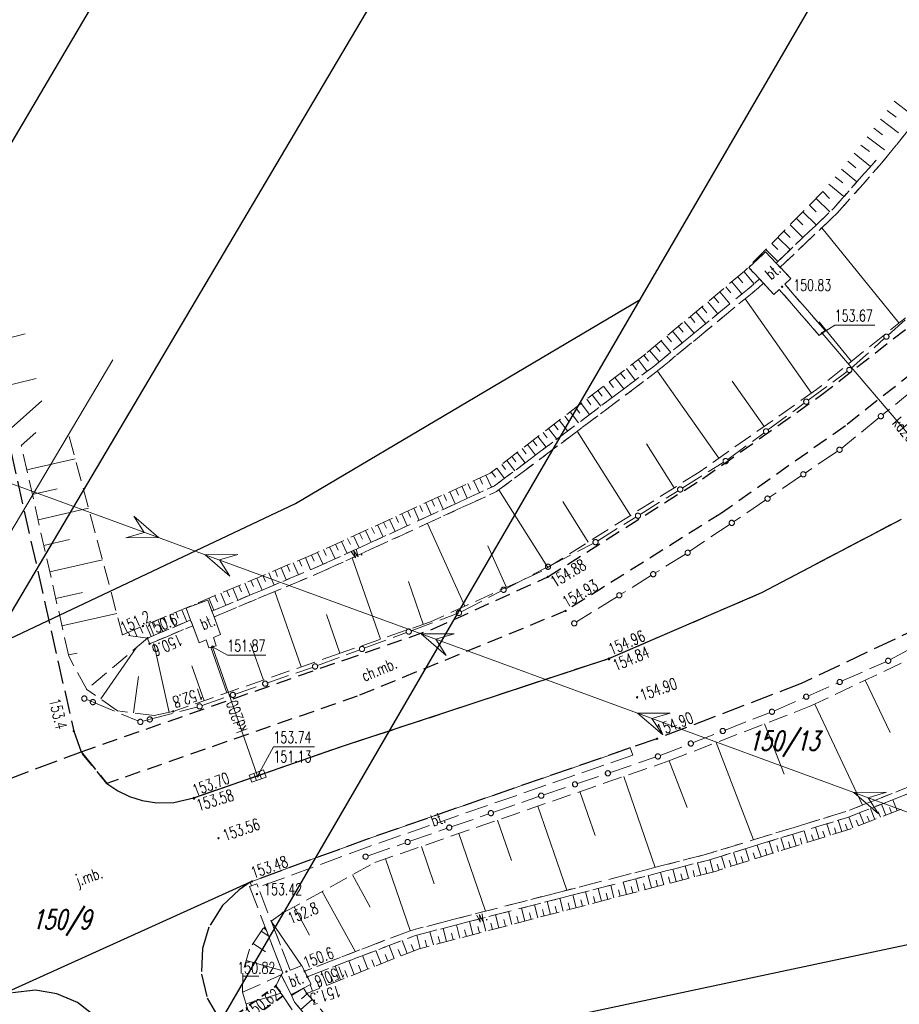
# Model space of a CAD drawing. Header units: metres. Extents: x 8430084 to 8437887, y 5768320 to 5771876.
# Tile 11 of 50: x 8433246 to 8433303, y 5770547 to 5770612. Entities that reach past the tile are written whole.
import ezdxf
from ezdxf.enums import TextEntityAlignment as Align

# ---------------------------------------------------------------- set-up
doc = ezdxf.new("R2010")
doc.units = ezdxf.units.M
doc.header["$MEASUREMENT"] = 0
for name, pattern in [('2_1', [0]), ('2_14', [1, -1]), ('2_OTKC', [1.5, 1, -0.5]), ('2_OTKJ', [2, 1.5, -0.5]), ('2_OTKK', [0]), ('2_OTKU', [2, 1.5, -0.5]), ('2_OTKZ_B', [1, 0.5, -0.5]), ('2_OTRK', [1.75, 1.25, -0.5]), ('2_OTRKG', [1.75, 1.25, -0.5]), ('2_OTWM', [1, 0.5, -0.5]), ('4_SUEP_A', [0]), ('4_SUKP', [0]), ('4_SUTP_A', [0]), ('GDE', [0])]:
    doc.linetypes.add(name, pattern=pattern)
doc.layers.get('0').update_dxf_attribs({"color": 250, "linetype": 'CONTINUOUS', "lineweight": 100})
for name, color, linetype, lineweight in [('Dzialki', 4, 'GDE', 30), ('Numery_dzialek', 4, 'CONTINUOUS', 30), ('OTK_E_T_0', 253, 'CONTINUOUS', 0), ('OTK_E_T_1', 253, 'CONTINUOUS', 0), ('OTK_E_T_3', 7, 'CONTINUOUS', 0), ('OTK_L_0', 253, '2_OTKJ', 30), ('OTK_L_1', 7, '2_OTKK', 25), ('OTK_L_11', 7, 'CONTINUOUS', 18), ('OTK_L_2', 253, '2_OTKC', 30), ('OTK_L_4', 7, '2_OTKU', 18), ('OTK_L_8', 252, 'CONTINUOUS', 35), ('OTR_L_1', 252, '2_OTRK', 18), ('OTR_T_0', 253, 'CONTINUOUS', 18), ('OTR_T_1', 253, 'CONTINUOUS', 18), ('OTW_E_T_2', 7, 'CONTINUOUS', 0), ('OTW_L_3', 7, 'CONTINUOUS', 18), ('SUEP_L_0', 1, '4_SUEP_A', 18)]:
    doc.layers.add(name, color=color, linetype=linetype, lineweight=lineweight)
for name, color, linetype, lineweight, true_color in [('SUK_T_1', 7, 'CONTINUOUS', 18, 0x803300), ('SUKP_E_T_0', 7, 'CONTINUOUS', 0, 0x803300), ('SUKP_L_0', 7, '4_SUKP', 18, 0x803300), ('SUKR_T_0', 7, 'CONTINUOUS', 18, 0x803300), ('SUTP_L_0', 7, '4_SUTP_A', 18, 0xff9100)]:
    doc.layers.add(name, color=color, linetype=linetype, lineweight=lineweight, true_color=true_color)
doc.styles.get("Standard").update_dxf_attribs({"font": 'Simplex.SHX', "width": 0.75})

# ---------------------------------------------------------------- blocks, each defined once
blk = doc.blocks.new('2_OTRS')
at = {"color": 0, "linetype": 'Continuous'}
blk.add_circle((0, 0), 0.045, dxfattribs=at)
blk = doc.blocks.new('2_OTRN')
at = {"color": 0, "linetype": 'Continuous'}
blk.add_circle((0, 0), 0.045, dxfattribs=at)
blk = doc.blocks.new('4_SUKK')
at = {"color": 0, "linetype": 'Continuous'}
for p, q in [((-0.5, -0.25), (-0.5, 0.25)), ((-0.5, 0.25), (0.5, 0.25)), ((-0.175, 0.25), (-0.175, -0.25)), ((0.175, 0.25), (0.175, -0.25)), ((0.5, 0.25), (0.5, -0.25)), ((0.5, -0.25), (-0.5, -0.25))]:
    blk.add_line(p, q, dxfattribs=at)
blk = doc.blocks.new('4_SUPS')
at = {"color": 0, "linetype": 'Continuous'}
blk.add_circle((0, 0), 0.0625, dxfattribs=at)

msp = doc.modelspace()

# ---------------------------------------------------------------- linework, layer by layer
at = {"layer": 'Dzialki'}
for p, q in [((8433243.9, 5770570.63), (8433349.83, 5770749.71)), ((8433322.83, 5770735.2), (8433231.59, 5770580.35)), ((8433286.23, 5770593.32), (8433313.91, 5770640.96)), ((8433246.23, 5770524.49), (8433286.23, 5770593.32)), ((8433263.77, 5770580.02), (8433286.23, 5770593.32)), ((8433243.9, 5770570.63), (8433263.77, 5770580.02)), ((8433272.61, 5770544.71), (8433315.4, 5770553.79))]:
    msp.add_line(p, q, dxfattribs=at)
at = {"layer": 'OTK_L_0', "linetype": '2_OTKJ'}
for p, q in [((8433245.23, 5770583.43), (8433249.33, 5770565.2)), ((8433294.15, 5770574.23), (8433303.24, 5770579.01)), ((8433284.18, 5770569.93), (8433294.15, 5770574.23)), ((8433306.44, 5770572.91), (8433296.72, 5770568.3)), ((8433266.78, 5770564.196), (8433284.18, 5770569.93)), ((8433296.72, 5770568.3), (8433287.32, 5770564.7)), ((8433249.33, 5770565.2), (8433249.81, 5770563.85)), ((8433287.32, 5770564.7), (8433285.58, 5770564.1)), ((8433244.97, 5770562.03), (8433249.81, 5770563.85)), ((8433249.81, 5770563.85), (8433251.49, 5770561.79)), ((8433257.15, 5770560.85), (8433266.78, 5770564.196)), ((8433285.58, 5770564.1), (8433268.511, 5770558.184)), ((8433251.49, 5770561.79), (8433252.2, 5770561.31)), ((8433252.2, 5770561.31), (8433252.97, 5770560.94)), ((8433252.97, 5770560.94), (8433253.79, 5770560.68)), ((8433253.79, 5770560.68), (8433254.74, 5770560.53)), ((8433255.84, 5770560.55), (8433257.15, 5770560.85)), ((8433254.74, 5770560.53), (8433255.84, 5770560.55)), ((8433268.511, 5770558.184), (8433260.93, 5770555.4)), ((8433260.1, 5770554.85), (8433259.01, 5770553.84)), ((8433260.82, 5770555.35), (8433260.1, 5770554.85)), ((8433260.93, 5770555.4), (8433260.82, 5770555.35)), ((8433259.01, 5770553.84), (8433258.13, 5770552.42)), ((8433258.13, 5770552.42), (8433257.71, 5770551.03)), ((8433257.71, 5770551.03), (8433257.65, 5770549.36)), ((8433257.65, 5770549.36), (8433258.03, 5770547.8)), ((8433246.83, 5770548.31), (8433244.96, 5770548.1)), ((8433248.22, 5770548.09), (8433246.83, 5770548.31)), ((8433249.58, 5770547.51), (8433248.22, 5770548.09)), ((8433258.03, 5770547.8), (8433258.99, 5770546.14)), ((8433250.76, 5770546.59), (8433249.58, 5770547.51))]:
    msp.add_line(p, q, dxfattribs=at)
at = {"layer": 'OTK_L_0', "linetype": '2_14'}
msp.add_line((8433260.82, 5770555.35), (8433243.33, 5770547.45), dxfattribs=at)
at = {"layer": 'OTK_L_1', "linetype": '2_OTKK'}
for p, q in [((8433294.15, 5770574.23), (8433303.24, 5770579.01)), ((8433284.18, 5770569.93), (8433294.15, 5770574.23)), ((8433266.78, 5770564.196), (8433284.18, 5770569.93)), ((8433257.15, 5770560.85), (8433266.78, 5770564.196)), ((8433251.49, 5770561.79), (8433252.2, 5770561.31)), ((8433252.2, 5770561.31), (8433252.97, 5770560.94)), ((8433252.97, 5770560.94), (8433253.79, 5770560.68)), ((8433253.79, 5770560.68), (8433254.74, 5770560.53)), ((8433255.84, 5770560.55), (8433257.15, 5770560.85)), ((8433254.74, 5770560.53), (8433255.84, 5770560.55))]:
    msp.add_line(p, q, dxfattribs=at)
at = {"layer": 'OTK_L_11', "linetype": '2_OTKJ'}
for p, q in [((8433302.38, 5770591.004), (8433304.55, 5770592.954)), ((8433299.976, 5770588.844), (8433302.146, 5770590.794)), ((8433297.169, 5770586.754), (8433299.705, 5770588.623)), ((8433304.009, 5770587.431), (8433302.009, 5770585.806)), ((8433294.548, 5770584.823), (8433296.915, 5770586.567)), ((8433301.794, 5770585.631), (8433299.35, 5770583.644)), ((8433291.927, 5770582.891), (8433294.293, 5770584.635)), ((8433299.069, 5770583.435), (8433296.965, 5770582.007)), ((8433288.964, 5770581.028), (8433291.637, 5770582.695)), ((8433296.738, 5770581.853), (8433294.633, 5770580.425)), ((8433286.214, 5770579.314), (8433288.697, 5770580.862)), ((8433294.407, 5770580.271), (8433292.302, 5770578.843)), ((8433283.464, 5770577.6), (8433285.947, 5770579.148)), ((8433292.076, 5770578.69), (8433289.469, 5770576.921)), ((8433280.363, 5770575.978), (8433283.16, 5770577.427)), ((8433289.176, 5770576.73), (8433287.181, 5770575.489)), ((8433277.467, 5770574.478), (8433280.082, 5770575.833)), ((8433286.966, 5770575.355), (8433284.972, 5770574.113)), ((8433274.571, 5770572.978), (8433277.186, 5770574.333)), ((8433284.757, 5770573.98), (8433282.083, 5770572.315)), ((8433271.299, 5770571.738), (8433274.251, 5770572.837)), ((8433268.254, 5770570.604), (8433271.004, 5770571.628)), ((8433302.529, 5770569.862), (8433304.706, 5770571.06)), ((8433265.209, 5770569.469), (8433267.959, 5770570.493)), ((8433299.33, 5770568.443), (8433302.215, 5770569.708)), ((8433261.903, 5770568.322), (8433264.88, 5770569.351)), ((8433297.148, 5770567.485), (8433299.118, 5770568.35)), ((8433259.797, 5770567.594), (8433261.698, 5770568.251)), ((8433250.177, 5770567.255), (8433250.555, 5770567.097)), ((8433250.596, 5770567.08), (8433253.504, 5770565.869)), ((8433257.691, 5770566.866), (8433259.592, 5770567.523)), ((8433294.966, 5770566.528), (8433296.936, 5770567.392)), ((8433254.308, 5770565.967), (8433257.356, 5770566.764)), ((8433291.709, 5770565.246), (8433294.642, 5770566.394)), ((8433253.834, 5770565.843), (8433254.262, 5770565.955)), ((8433289.624, 5770564.429), (8433291.507, 5770565.166)), ((8433287.538, 5770563.612), (8433289.421, 5770564.349)), ((8433284.224, 5770562.487), (8433287.209, 5770563.493)), ((8433282.083, 5770561.766), (8433284.016, 5770562.417)), ((8433279.941, 5770561.044), (8433281.875, 5770561.696)), ((8433276.634, 5770559.898), (8433279.61, 5770560.931)), ((8433273.923, 5770558.957), (8433276.371, 5770559.807)), ((8433271.212, 5770558.017), (8433273.66, 5770558.866)), ((8433268.501, 5770557.076), (8433270.948, 5770557.925))]:
    msp.add_line(p, q, dxfattribs=at)
for centre in [(8433302.263, 5770590.899), (8433299.85, 5770588.73), (8433299.85, 5770588.73), (8433297.042, 5770586.661), (8433301.901, 5770585.718), (8433294.421, 5770584.729), (8433299.21, 5770583.53), (8433299.21, 5770583.53), (8433291.79, 5770582.79), (8433291.79, 5770582.79), (8433296.851, 5770581.93), (8433288.831, 5770580.945), (8433294.52, 5770580.348), (8433286.081, 5770579.231), (8433292.189, 5770578.766), (8433283.32, 5770577.51), (8433283.32, 5770577.51), (8433289.32, 5770576.82), (8433289.32, 5770576.82), (8433280.222, 5770575.906), (8433287.074, 5770575.422), (8433277.326, 5770574.405), (8433284.864, 5770574.047), (8433274.42, 5770572.9), (8433274.42, 5770572.9), (8433281.93, 5770572.22), (8433271.152, 5770571.683), (8433268.106, 5770570.548), (8433265.05, 5770569.41), (8433265.05, 5770569.41), (8433302.38, 5770569.78), (8433302.38, 5770569.78), (8433261.801, 5770568.287), (8433299.224, 5770568.396), (8433259.694, 5770567.558), (8433250.02, 5770567.32), (8433250.576, 5770567.089), (8433297.042, 5770567.439), (8433257.53, 5770566.81), (8433257.53, 5770566.81), (8433294.81, 5770566.46), (8433294.81, 5770566.46), (8433253.67, 5770565.8), (8433253.67, 5770565.8), (8433254.285, 5770565.961), (8433291.608, 5770565.206), (8433289.523, 5770564.389), (8433287.38, 5770563.55), (8433287.38, 5770563.55), (8433284.12, 5770562.452), (8433281.979, 5770561.731), (8433279.78, 5770560.99), (8433279.78, 5770560.99), (8433276.502, 5770559.853), (8433273.791, 5770558.912), (8433271.08, 5770557.971), (8433268.34, 5770557.02)]:
    msp.add_circle(centre, 0.17, dxfattribs=at)
at = {"layer": 'OTK_L_2', "linetype": '2_OTKC'}
for p, q in [((8433297.98, 5770587.06), (8433303.83, 5770591.63)), ((8433305.2, 5770589.52), (8433299.59, 5770585.09)), ((8433290.29, 5770581.64), (8433297.98, 5770587.06)), ((8433299.59, 5770585.09), (8433291.52, 5770579.4)), ((8433280.22, 5770575.25), (8433290.29, 5770581.64)), ((8433291.52, 5770579.4), (8433281.37, 5770573.03)), ((8433272.736, 5770571.852), (8433280.22, 5770575.25)), ((8433281.37, 5770573.03), (8433267.796, 5770567.474)), ((8433266.927, 5770569.828), (8433272.736, 5770571.852)), ((8433249.81, 5770563.85), (8433266.927, 5770569.828)), ((8433267.796, 5770567.474), (8433251.49, 5770561.79)), ((8433251.49, 5770561.79), (8433249.81, 5770563.85))]:
    msp.add_line(p, q, dxfattribs=at)
at = {"layer": 'OTK_L_4', "linetype": '2_OTKU'}
for p, q in [((8433293.3, 5770595.4), (8433294.39, 5770596.43)), ((8433294.39, 5770596.43), (8433296.03, 5770594.68)), ((8433294.94, 5770593.65), (8433293.3, 5770595.4)), ((8433296.03, 5770594.68), (8433295.65, 5770594.31)), ((8433295.28, 5770593.98), (8433294.94, 5770593.65)), ((8433297.89, 5770590.97), (8433295.28, 5770593.98)), ((8433295.65, 5770594.31), (8433298.27, 5770591.3)), ((8433298.27, 5770591.3), (8433297.89, 5770590.97)), ((8433256.65, 5770573.21), (8433258.06, 5770573.74)), ((8433258.06, 5770573.74), (8433258.9, 5770571.49)), ((8433257.5, 5770570.96), (8433256.65, 5770573.21)), ((8433258.9, 5770571.49), (8433258.44, 5770571.3)), ((8433257.96, 5770571.15), (8433257.5, 5770570.96)), ((8433258.12, 5770570.62), (8433257.96, 5770571.15)), ((8433258.44, 5770571.3), (8433258.6, 5770570.76)), ((8433258.6, 5770570.76), (8433258.12, 5770570.62)), ((8433268.511, 5770558.184), (8433285.58, 5770564.1)), ((8433285.58, 5770564.1), (8433285.74, 5770563.63)), ((8433285.74, 5770563.63), (8433268.68, 5770557.72)), ((8433260.93, 5770555.4), (8433268.511, 5770558.184)), ((8433268.68, 5770557.72), (8433261.34, 5770555.02)), ((8433260.9, 5770555.12), (8433260.78, 5770555.08)), ((8433260.78, 5770555.08), (8433262.95, 5770549.44)), ((8433260.82, 5770555.35), (8433260.93, 5770555.4)), ((8433260.9, 5770555.12), (8433260.82, 5770555.35)), ((8433261.25, 5770555.25), (8433260.9, 5770555.12)), ((8433261.34, 5770555.02), (8433261.25, 5770555.25)), ((8433263.42, 5770549.62), (8433261.34, 5770555.02)), ((8433263.779, 5770549.761), (8433263.42, 5770549.62)), ((8433264.18, 5770549.919), (8433263.779, 5770549.761)), ((8433264.788, 5770548.71), (8433264.18, 5770549.919)), ((8433262.95, 5770549.44), (8433262.842, 5770549.312)), ((8433262.842, 5770549.312), (8433263.487, 5770548.042)), ((8433263.487, 5770548.042), (8433264.291, 5770548.455)), ((8433264.291, 5770548.455), (8433264.788, 5770548.71))]:
    msp.add_line(p, q, dxfattribs=at)
at = {"layer": 'OTK_L_8', "linetype": '2_OTKZ_B'}
for p, q in [((8433250.23, 5770539.72), (8433262.5, 5770548.59)), ((8433262.5, 5770548.59), (8433262.96, 5770547.94)), ((8433262.96, 5770547.94), (8433250.7, 5770539.08))]:
    msp.add_line(p, q, dxfattribs=at)
at = {"layer": 'OTR_L_1', "linetype": '2_OTRK'}
for p, q in [((8433301.83, 5770602.07), (8433305.44, 5770606.5)), ((8433298.84, 5770599.28), (8433301.59, 5770602.4)), ((8433299.06, 5770598.95), (8433301.83, 5770602.07)), ((8433295.079, 5770595.695), (8433298.84, 5770599.28)), ((8433295.339, 5770595.418), (8433299.06, 5770598.95)), ((8433293.3, 5770595.4), (8433294.39, 5770596.43)), ((8433294.39, 5770596.43), (8433295.079, 5770595.695)), ((8433293.994, 5770594.66), (8433293.3, 5770595.4)), ((8433296.03, 5770594.68), (8433295.339, 5770595.418)), ((8433293.7, 5770594.38), (8433293.994, 5770594.66)), ((8433295.65, 5770594.31), (8433296.03, 5770594.68)), ((8433287.05, 5770588.92), (8433293.7, 5770594.38)), ((8433287.25, 5770588.58), (8433293.94, 5770594.09)), ((8433293.94, 5770594.09), (8433294.251, 5770594.385)), ((8433294.251, 5770594.385), (8433294.94, 5770593.65)), ((8433294.94, 5770593.65), (8433295.28, 5770593.98)), ((8433295.28, 5770593.98), (8433297.89, 5770590.97)), ((8433298.27, 5770591.3), (8433295.65, 5770594.31)), ((8433297.89, 5770590.97), (8433298.27, 5770591.3)), ((8433276.74, 5770581.18), (8433287.05, 5770588.92)), ((8433276.87, 5770580.8), (8433287.25, 5770588.58)), ((8433249.03, 5770584.4), (8433252.507, 5770571.479)), ((8433265.345, 5770575.958), (8433276.74, 5770581.18)), ((8433265.465, 5770575.568), (8433276.87, 5770580.8)), ((8433258.33, 5770573.017), (8433265.345, 5770575.958)), ((8433258.469, 5770572.645), (8433265.465, 5770575.568)), ((8433256.65, 5770573.21), (8433258.06, 5770573.74)), ((8433258.33, 5770573.017), (8433258.06, 5770573.74)), ((8433256.943, 5770572.435), (8433256.65, 5770573.21)), ((8433254.14, 5770571.26), (8433256.943, 5770572.435)), ((8433258.9, 5770571.49), (8433258.469, 5770572.645)), ((8433255.319, 5770571.328), (8433257.082, 5770572.065)), ((8433257.082, 5770572.065), (8433257.5, 5770570.96)), ((8433258.44, 5770571.3), (8433258.9, 5770571.49)), ((8433254.14, 5770571.26), (8433250.18, 5770567.92)), ((8433254.14, 5770571.26), (8433252.507, 5770571.479)), ((8433254.14, 5770571.26), (8433254.27, 5770570.89)), ((8433254.27, 5770570.89), (8433255.319, 5770571.328)), ((8433257.5, 5770570.96), (8433257.96, 5770571.15)), ((8433257.96, 5770571.15), (8433258.12, 5770570.62)), ((8433258.6, 5770570.76), (8433258.44, 5770571.3)), ((8433258.12, 5770570.62), (8433258.6, 5770570.76)), ((8433310.79, 5770564.33), (8433299.61, 5770559.95)), ((8433299.72, 5770559.57), (8433311.01, 5770563.99)), ((8433299.61, 5770559.95), (8433290.48, 5770557.16)), ((8433290.68, 5770556.8), (8433299.72, 5770559.57)), ((8433290.48, 5770557.16), (8433271.237, 5770552.196)), ((8433271.528, 5770551.867), (8433290.68, 5770556.8)), ((8433262.95, 5770549.44), (8433261.79, 5770552.454)), ((8433263.42, 5770549.62), (8433262.187, 5770552.821)), ((8433271.237, 5770552.196), (8433264.365, 5770549.551)), ((8433264.545, 5770549.194), (8433271.528, 5770551.867)), ((8433263.779, 5770549.761), (8433263.42, 5770549.62)), ((8433264.18, 5770549.919), (8433263.779, 5770549.761)), ((8433264.365, 5770549.551), (8433264.18, 5770549.919)), ((8433260.33, 5770548.18), (8433262.842, 5770549.312)), ((8433262.5, 5770548.59), (8433262.842, 5770549.312)), ((8433262.842, 5770549.312), (8433262.95, 5770549.44)), ((8433264.788, 5770548.71), (8433264.545, 5770549.194)), ((8433262.96, 5770547.94), (8433262.5, 5770548.59)), ((8433264.291, 5770548.455), (8433263.487, 5770548.042)), ((8433264.291, 5770548.455), (8433264.788, 5770548.71)), ((8433264.51, 5770548.11), (8433264.291, 5770548.455)), ((8433263.56, 5770547.04), (8433262.96, 5770547.94)), ((8433263.487, 5770548.042), (8433263.7, 5770547.54)), ((8433263.7, 5770547.54), (8433267.82, 5770542.74))]:
    msp.add_line(p, q, dxfattribs=at)
at = {"layer": 'OTR_L_1', "linetype": '2_1'}
for p, q in [((8433302.764, 5770606.237), (8433303.972, 5770605.324)), ((8433302.316, 5770605.644), (8433302.909, 5770605.196)), ((8433301.876, 5770605.061), (8433303.041, 5770604.181)), ((8433301.443, 5770604.489), (8433302.015, 5770604.057)), ((8433301.019, 5770603.927), (8433302.142, 5770603.078)), ((8433300.602, 5770603.376), (8433301.154, 5770602.959)), ((8433299.746, 5770602.331), (8433300.264, 5770601.907)), ((8433300.17, 5770602.848), (8433301.224, 5770601.985)), ((8433299.329, 5770601.822), (8433300.346, 5770600.989)), ((8433298.92, 5770601.323), (8433299.419, 5770600.913)), ((8433298.517, 5770600.832), (8433299.499, 5770600.027)), ((8433297.681, 5770599.904), (8433298.573, 5770599.026)), ((8433298.12, 5770600.35), (8433298.565, 5770599.912)), ((8433297.249, 5770599.465), (8433297.688, 5770599.032)), ((8433296.404, 5770598.607), (8433296.83, 5770598.188)), ((8433296.823, 5770599.033), (8433297.688, 5770598.181)), ((8433295.992, 5770598.188), (8433296.829, 5770597.363)), ((8433303.083, 5770591.792), (8433298.058, 5770597.998)), ((8433295.186, 5770597.37), (8433295.998, 5770596.57)), ((8433295.586, 5770597.776), (8433295.998, 5770597.37)), ((8433294.405, 5770596.577), (8433295.192, 5770595.802)), ((8433294.792, 5770596.97), (8433295.192, 5770596.577)), ((8433293.703, 5770595.864), (8433293.746, 5770595.822)), ((8433294.054, 5770596.221), (8433294.082, 5770596.193)), ((8433293.353, 5770595.508), (8433293.368, 5770595.493)), ((8433292.588, 5770594.807), (8433292.921, 5770594.41)), ((8433292.986, 5770595.14), (8433293.653, 5770594.341)), ((8433291.799, 5770594.147), (8433292.129, 5770593.754)), ((8433292.193, 5770594.477), (8433292.854, 5770593.686)), ((8433291.017, 5770593.493), (8433291.344, 5770593.103)), ((8433291.407, 5770593.82), (8433292.063, 5770593.036)), ((8433297.377, 5770587.209), (8433293.058, 5770593.363)), ((8433290.243, 5770592.845), (8433290.566, 5770592.459)), ((8433290.629, 5770593.169), (8433291.279, 5770592.392)), ((8433289.475, 5770592.203), (8433289.795, 5770591.82)), ((8433289.858, 5770592.523), (8433290.502, 5770591.754)), ((8433288.714, 5770591.567), (8433289.031, 5770591.187)), ((8433289.094, 5770591.884), (8433289.731, 5770591.122)), ((8433299.98, 5770589.28), (8433297.887, 5770591.865)), ((8433243.274, 5770590.346), (8433246.174, 5770591.079)), ((8433287.96, 5770590.936), (8433288.275, 5770590.56)), ((8433288.336, 5770591.251), (8433288.968, 5770590.495)), ((8433287.213, 5770590.311), (8433287.525, 5770589.938)), ((8433287.586, 5770590.623), (8433288.212, 5770589.874)), ((8433286.466, 5770589.695), (8433286.762, 5770589.31)), ((8433286.842, 5770590.001), (8433287.463, 5770589.259)), ((8433285.326, 5770588.818), (8433285.907, 5770588.062)), ((8433285.704, 5770589.108), (8433285.996, 5770588.728)), ((8433286.084, 5770589.401), (8433286.672, 5770588.636)), ((8433244.003, 5770587.455), (8433246.891, 5770588.184)), ((8433284.576, 5770588.242), (8433285.151, 5770587.494)), ((8433284.95, 5770588.529), (8433285.239, 5770588.153)), ((8433291.342, 5770582.973), (8433287.349, 5770588.661)), ((8433283.836, 5770587.672), (8433284.404, 5770586.933)), ((8433284.205, 5770587.956), (8433284.491, 5770587.584)), ((8433294.3, 5770585.05), (8433292.224, 5770588.008)), ((8433283.103, 5770587.109), (8433283.665, 5770586.379)), ((8433283.468, 5770587.39), (8433283.751, 5770587.022)), ((8433245.052, 5770584.755), (8433247.255, 5770586.717)), ((8433282.021, 5770586.276), (8433282.297, 5770585.918)), ((8433282.38, 5770586.552), (8433282.935, 5770585.83)), ((8433282.74, 5770586.83), (8433283.02, 5770586.467)), ((8433281.309, 5770585.729), (8433281.582, 5770585.375)), ((8433281.664, 5770586.002), (8433282.213, 5770585.289)), ((8433280.606, 5770585.188), (8433280.876, 5770584.838)), ((8433280.957, 5770585.458), (8433281.499, 5770584.753)), ((8433245.904, 5770583.798), (8433246.861, 5770584.65)), ((8433279.567, 5770584.389), (8433280.096, 5770583.7)), ((8433279.911, 5770584.654), (8433280.178, 5770584.307)), ((8433280.258, 5770584.92), (8433280.794, 5770584.223)), ((8433285.587, 5770579.25), (8433282.124, 5770584.738)), ((8433278.883, 5770583.864), (8433279.407, 5770583.182)), ((8433279.224, 5770584.125), (8433279.487, 5770583.783)), ((8433288.446, 5770581.055), (8433286.641, 5770583.913)), ((8433277.873, 5770583.087), (8433278.131, 5770582.752)), ((8433278.208, 5770583.344), (8433278.726, 5770582.671)), ((8433278.545, 5770583.603), (8433278.805, 5770583.264)), ((8433246.27, 5770582.227), (8433249.423, 5770582.939)), ((8433277.21, 5770582.576), (8433277.464, 5770582.245)), ((8433277.54, 5770582.831), (8433278.052, 5770582.165)), ((8433276.175, 5770581.869), (8433276.534, 5770581.086)), ((8433276.553, 5770582.072), (8433276.805, 5770581.745)), ((8433276.88, 5770582.323), (8433277.387, 5770581.665)), ((8433274.608, 5770581.151), (8433274.967, 5770580.368)), ((8433275, 5770581.331), (8433275.179, 5770580.939)), ((8433275.392, 5770581.51), (8433275.751, 5770580.727)), ((8433275.783, 5770581.69), (8433275.963, 5770581.298)), ((8433246.633, 5770580.618), (8433248.243, 5770580.981)), ((8433273.433, 5770580.612), (8433273.613, 5770580.221)), ((8433273.825, 5770580.792), (8433274.184, 5770580.009)), ((8433274.216, 5770580.972), (8433274.396, 5770580.58)), ((8433280.21, 5770575.856), (8433277.019, 5770580.912)), ((8433271.866, 5770579.894), (8433272.046, 5770579.503)), ((8433272.258, 5770580.074), (8433272.617, 5770579.291)), ((8433272.65, 5770580.253), (8433272.829, 5770579.862)), ((8433273.041, 5770580.433), (8433273.4, 5770579.65)), ((8433282.844, 5770577.519), (8433281.181, 5770580.152)), ((8433247.004, 5770578.975), (8433250.29, 5770579.716)), ((8433270.692, 5770579.356), (8433271.051, 5770578.573)), ((8433271.083, 5770579.535), (8433271.263, 5770579.144)), ((8433271.475, 5770579.715), (8433271.834, 5770578.932)), ((8433269.125, 5770578.638), (8433269.484, 5770577.855)), ((8433269.517, 5770578.817), (8433269.696, 5770578.426)), ((8433269.908, 5770578.997), (8433270.267, 5770578.214)), ((8433270.3, 5770579.176), (8433270.479, 5770578.785)), ((8433274.814, 5770573.341), (8433272.369, 5770578.735)), ((8433267.56, 5770577.92), (8433267.918, 5770577.137)), ((8433267.951, 5770578.1), (8433268.13, 5770577.708)), ((8433268.342, 5770578.279), (8433268.701, 5770577.496)), ((8433268.734, 5770578.458), (8433268.913, 5770578.067)), ((8433247.382, 5770577.297), (8433249.06, 5770577.675)), ((8433266.385, 5770577.382), (8433266.565, 5770576.991)), ((8433266.777, 5770577.561), (8433267.136, 5770576.779)), ((8433267.168, 5770577.741), (8433267.348, 5770577.349)), ((8433277.518, 5770574.566), (8433276.292, 5770577.27)), ((8433264.817, 5770576.671), (8433264.984, 5770576.274)), ((8433265.211, 5770576.844), (8433265.57, 5770576.061)), ((8433265.603, 5770577.023), (8433265.782, 5770576.632)), ((8433265.994, 5770577.203), (8433266.353, 5770576.42)), ((8433247.769, 5770575.584), (8433251.194, 5770576.357)), ((8433263.232, 5770576.003), (8433263.399, 5770575.607)), ((8433263.628, 5770576.17), (8433263.962, 5770575.378)), ((8433264.024, 5770576.337), (8433264.191, 5770575.94)), ((8433264.42, 5770576.504), (8433264.755, 5770575.71)), ((8433269.319, 5770571.191), (8433267.474, 5770576.489)), ((8433261.655, 5770575.337), (8433261.822, 5770574.944)), ((8433262.049, 5770575.504), (8433262.382, 5770574.715)), ((8433262.443, 5770575.67), (8433262.61, 5770575.275)), ((8433262.838, 5770575.836), (8433263.171, 5770575.046)), ((8433260.477, 5770574.84), (8433260.808, 5770574.056)), ((8433260.87, 5770575.006), (8433261.035, 5770574.613)), ((8433261.262, 5770575.172), (8433261.594, 5770574.385)), ((8433272.101, 5770572.16), (8433271.132, 5770574.942)), ((8433248.163, 5770573.835), (8433249.912, 5770574.23)), ((8433258.913, 5770574.18), (8433259.242, 5770573.399)), ((8433259.303, 5770574.345), (8433259.468, 5770573.954)), ((8433259.694, 5770574.51), (8433260.024, 5770573.727)), ((8433260.086, 5770574.675), (8433260.251, 5770574.283)), ((8433264.138, 5770569.385), (8433262.424, 5770574.297)), ((8433257.212, 5770573.463), (8433257.227, 5770573.427)), ((8433257.672, 5770573.657), (8433257.684, 5770573.63)), ((8433258.133, 5770573.851), (8433258.462, 5770573.072)), ((8433258.523, 5770574.016), (8433258.687, 5770573.626)), ((8433248.566, 5770572.05), (8433252.137, 5770572.855)), ((8433255.589, 5770572.778), (8433255.916, 5770572.005)), ((8433255.976, 5770572.941), (8433256.14, 5770572.554)), ((8433256.363, 5770573.105), (8433256.69, 5770572.329)), ((8433256.751, 5770573.268), (8433256.755, 5770573.259)), ((8433266.67, 5770570.269), (8433265.786, 5770572.801)), ((8433254.047, 5770572.127), (8433254.371, 5770571.357)), ((8433254.432, 5770572.29), (8433254.594, 5770571.904)), ((8433254.817, 5770572.452), (8433255.143, 5770571.68)), ((8433255.203, 5770572.615), (8433255.366, 5770572.229)), ((8433252.892, 5770571.641), (8433252.987, 5770571.414)), ((8433253.277, 5770571.803), (8433253.467, 5770571.35)), ((8433253.662, 5770571.965), (8433253.824, 5770571.58)), ((8433255.542, 5770566.421), (8433254.559, 5770570.897)), ((8433261.681, 5770568.528), (8433260.85, 5770570.91)), ((8433248.992, 5770570.158), (8433249.556, 5770570.285)), ((8433251.088, 5770567.292), (8433253.399, 5770570.635)), ((8433259.299, 5770567.697), (8433258.265, 5770570.662)), ((8433257.817, 5770567.18), (8433257.027, 5770569.446)), ((8433253.234, 5770566.387), (8433253.559, 5770568.759)), ((8433300.89, 5770568.515), (8433302.499, 5770565.114)), ((8433297.602, 5770566.959), (8433300.713, 5770560.382)), ((8433294.33, 5770565.671), (8433295.599, 5770562.392)), ((8433291.166, 5770564.447), (8433293.615, 5770558.118)), ((8433288.113, 5770563.265), (8433289.295, 5770560.212)), ((8433285.15, 5770562.24), (8433287.2, 5770556.314)), ((8433282.302, 5770561.255), (8433283.287, 5770558.407)), ((8433302.954, 5770560.004), (8433302.674, 5770560.727)), ((8433279.565, 5770560.308), (8433281.458, 5770554.833)), ((8433301.514, 5770559.446), (8433301.236, 5770560.163)), ((8433301.873, 5770559.585), (8433301.734, 5770559.945)), ((8433302.233, 5770559.725), (8433301.954, 5770560.445)), ((8433302.593, 5770559.864), (8433302.454, 5770560.225)), ((8433276.933, 5770559.398), (8433277.843, 5770556.766)), ((8433299.355, 5770558.653), (8433299.125, 5770559.388)), ((8433300.083, 5770558.891), (8433299.806, 5770559.604)), ((8433300.439, 5770559.03), (8433300.301, 5770559.387)), ((8433300.797, 5770559.168), (8433300.52, 5770559.883)), ((8433301.155, 5770559.307), (8433301.016, 5770559.665)), ((8433297.133, 5770557.955), (8433296.897, 5770558.705)), ((8433297.879, 5770558.189), (8433297.645, 5770558.934)), ((8433298.25, 5770558.306), (8433298.133, 5770558.677)), ((8433298.62, 5770558.422), (8433298.387, 5770559.162)), ((8433298.988, 5770558.538), (8433298.872, 5770558.906)), ((8433299.721, 5770558.768), (8433299.606, 5770559.134)), ((8433274.404, 5770558.523), (8433276.154, 5770553.464)), ((8433295.625, 5770557.481), (8433295.386, 5770558.242)), ((8433296.381, 5770557.719), (8433296.144, 5770558.474)), ((8433296.758, 5770557.837), (8433296.639, 5770558.214)), ((8433297.506, 5770558.072), (8433297.389, 5770558.446)), ((8433271.973, 5770557.682), (8433272.814, 5770555.251)), ((8433293.323, 5770556.758), (8433293.079, 5770557.535)), ((8433294.096, 5770557.001), (8433293.853, 5770557.772)), ((8433294.48, 5770557.122), (8433294.359, 5770557.506)), ((8433294.863, 5770557.242), (8433294.622, 5770558.008)), ((8433295.244, 5770557.362), (8433295.125, 5770557.744)), ((8433296.004, 5770557.6), (8433295.885, 5770557.979)), ((8433269.636, 5770556.874), (8433271.252, 5770552.2)), ((8433290.97, 5770556.026), (8433290.761, 5770556.825)), ((8433291.761, 5770556.268), (8433291.514, 5770557.055)), ((8433292.154, 5770556.391), (8433292.03, 5770556.783)), ((8433292.545, 5770556.514), (8433292.299, 5770557.296)), ((8433292.934, 5770556.636), (8433292.812, 5770557.026)), ((8433293.71, 5770556.88), (8433293.588, 5770557.267)), ((8433288.572, 5770555.399), (8433288.361, 5770556.203)), ((8433289.373, 5770555.608), (8433289.164, 5770556.41)), ((8433289.773, 5770555.713), (8433289.669, 5770556.113)), ((8433290.172, 5770555.817), (8433289.964, 5770556.615)), ((8433290.571, 5770555.922), (8433290.466, 5770556.32)), ((8433291.367, 5770556.144), (8433291.243, 5770556.539)), ((8433267.487, 5770555.836), (8433268.639, 5770553.738)), ((8433286.148, 5770554.765), (8433285.936, 5770555.578)), ((8433286.959, 5770554.977), (8433286.747, 5770555.787)), ((8433287.363, 5770555.083), (8433287.258, 5770555.487)), ((8433287.767, 5770555.188), (8433287.556, 5770555.995)), ((8433288.17, 5770555.294), (8433288.064, 5770555.696)), ((8433288.973, 5770555.504), (8433288.868, 5770555.905)), ((8433283.698, 5770554.124), (8433283.483, 5770554.946)), ((8433284.518, 5770554.339), (8433284.304, 5770555.158)), ((8433284.927, 5770554.445), (8433284.82, 5770554.854)), ((8433285.335, 5770554.552), (8433285.121, 5770555.368)), ((8433285.742, 5770554.659), (8433285.635, 5770555.066)), ((8433286.554, 5770554.871), (8433286.448, 5770555.277)), ((8433265.522, 5770554.757), (8433267.68, 5770550.827)), ((8433281.22, 5770553.476), (8433281.003, 5770554.307)), ((8433282.049, 5770553.693), (8433281.833, 5770554.521)), ((8433282.463, 5770553.801), (8433282.354, 5770554.214)), ((8433282.875, 5770553.909), (8433282.659, 5770554.734)), ((8433283.287, 5770554.017), (8433283.179, 5770554.428)), ((8433284.108, 5770554.231), (8433284.001, 5770554.642)), ((8433263.681, 5770553.746), (8433264.692, 5770551.906)), ((8433278.715, 5770552.821), (8433278.495, 5770553.661)), ((8433279.553, 5770553.04), (8433279.334, 5770553.878)), ((8433279.971, 5770553.149), (8433279.862, 5770553.567)), ((8433280.388, 5770553.259), (8433280.17, 5770554.093)), ((8433280.805, 5770553.367), (8433280.696, 5770553.784)), ((8433281.635, 5770553.585), (8433281.527, 5770554)), ((8433276.181, 5770552.158), (8433275.959, 5770553.008)), ((8433277.029, 5770552.38), (8433276.807, 5770553.227)), ((8433277.451, 5770552.49), (8433277.341, 5770552.913)), ((8433277.873, 5770552.601), (8433277.653, 5770553.445)), ((8433278.294, 5770552.711), (8433278.184, 5770553.132)), ((8433279.134, 5770552.931), (8433279.025, 5770553.35)), ((8433261.72, 5770552.382), (8433261.85, 5770552.256)), ((8433262.187, 5770552.821), (8433264.175, 5770549.917)), ((8433273.619, 5770551.488), (8433273.395, 5770552.348)), ((8433274.476, 5770551.712), (8433274.253, 5770552.569)), ((8433274.904, 5770551.824), (8433274.792, 5770552.252)), ((8433275.33, 5770551.936), (8433275.107, 5770552.789)), ((8433275.756, 5770552.047), (8433275.645, 5770552.473)), ((8433276.605, 5770552.269), (8433276.494, 5770552.693)), ((8433261.547, 5770552.154), (8433262.028, 5770551.837)), ((8433271.896, 5770551.037), (8433271.669, 5770551.903)), ((8433272.759, 5770551.263), (8433272.533, 5770552.126)), ((8433273.19, 5770551.376), (8433273.077, 5770551.806)), ((8433274.048, 5770551.6), (8433273.936, 5770552.029)), ((8433261.02, 5770551.354), (8433261.82, 5770550.827)), ((8433270.21, 5770550.377), (8433269.87, 5770551.232)), ((8433270.635, 5770550.546), (8433270.466, 5770550.971)), ((8433271.057, 5770550.714), (8433270.722, 5770551.558)), ((8433271.477, 5770550.881), (8433271.31, 5770551.3)), ((8433272.328, 5770551.15), (8433272.215, 5770551.583)), ((8433268.483, 5770549.69), (8433268.133, 5770550.568)), ((8433269.352, 5770550.035), (8433269.007, 5770550.902)), ((8433269.782, 5770550.207), (8433269.611, 5770550.637)), ((8433260.571, 5770550.25), (8433262.89, 5770549.597)), ((8433266.71, 5770548.985), (8433266.352, 5770549.886)), ((8433267.602, 5770549.34), (8433267.248, 5770550.229)), ((8433268.044, 5770549.515), (8433267.868, 5770549.957)), ((8433268.919, 5770549.863), (8433268.745, 5770550.299)), ((8433260.338, 5770549.231), (8433261.39, 5770549.223)), ((8433265.806, 5770548.625), (8433265.443, 5770549.538)), ((8433266.259, 5770548.806), (8433266.079, 5770549.259)), ((8433267.157, 5770549.163), (8433266.979, 5770549.61)), ((8433264.291, 5770548.455), (8433263.52, 5770547.964)), ((8433264.891, 5770548.261), (8433264.725, 5770548.678)), ((8433265.35, 5770548.444), (8433265.167, 5770548.903)), ((8433260.554, 5770547.436), (8433262.831, 5770548.122)), ((8433264.542, 5770548.074), (8433264.17, 5770547.75)), ((8433264.866, 5770547.702), (8433264.119, 5770547.052))]:
    msp.add_line(p, q, dxfattribs=at)
at = {"layer": 'OTR_L_1', "linetype": '2_OTRKG'}
for p, q in [((8433298.13, 5770600.36), (8433293.01, 5770595.16)), ((8433293.01, 5770595.16), (8433286.59, 5770589.79)), ((8433303.5, 5770592.13), (8433297.72, 5770587.45)), ((8433286.59, 5770589.79), (8433276.46, 5770582)), ((8433297.72, 5770587.45), (8433290.07, 5770582.08)), ((8433249.01, 5770570.08), (8433245.92, 5770583.78)), ((8433276.46, 5770582), (8433265.046, 5770576.768)), ((8433290.07, 5770582.08), (8433279.82, 5770575.61)), ((8433265.046, 5770576.768), (8433253.84, 5770572.04)), ((8433279.82, 5770575.61), (8433272.572, 5770572.324)), ((8433272.572, 5770572.324), (8433266.691, 5770570.276)), ((8433252.507, 5770571.479), (8433253.84, 5770572.04)), ((8433297.35, 5770566.84), (8433307.2, 5770571.5)), ((8433266.691, 5770570.276), (8433255.81, 5770566.48)), ((8433250.18, 5770567.92), (8433249.01, 5770570.08)), ((8433252.19, 5770566.53), (8433250.18, 5770567.92)), ((8433254.56, 5770566.206), (8433252.19, 5770566.53)), ((8433254.56, 5770566.206), (8433255.81, 5770566.48)), ((8433288.1, 5770563.26), (8433297.35, 5770566.84)), ((8433268.934, 5770556.631), (8433288.1, 5770563.26)), ((8433311.38, 5770563.27), (8433299.95, 5770558.84)), ((8433299.95, 5770558.84), (8433291.1, 5770556.06)), ((8433262.96, 5770553.35), (8433268.934, 5770556.631)), ((8433291.1, 5770556.06), (8433271.825, 5770551.019)), ((8433262.187, 5770552.821), (8433262.96, 5770553.35)), ((8433261.65, 5770552.31), (8433260.78, 5770550.99)), ((8433261.79, 5770552.454), (8433261.65, 5770552.31)), ((8433260.78, 5770550.99), (8433260.34, 5770549.43)), ((8433271.825, 5770551.019), (8433264.51, 5770548.11)), ((8433260.34, 5770549.43), (8433260.33, 5770548.18)), ((8433264.51, 5770548.11), (8433264.291, 5770548.455)), ((8433260.33, 5770548.18), (8433260.86, 5770546.42)), ((8433268.5, 5770543.53), (8433264.51, 5770548.11))]:
    msp.add_line(p, q, dxfattribs=at)
at = {"layer": 'OTR_L_1', "linetype": '2_1'}
for p in [(8433252.507, 5770571.479), (8433250.18, 5770567.92), (8433260.33, 5770548.18)]:
    msp.add_point(p, dxfattribs=at)
at = {"layer": 'OTW_L_3', "linetype": '2_OTWM'}
for p, q in [((8433305.44, 5770606.5), (8433301.83, 5770602.07)), ((8433298.84, 5770599.28), (8433301.59, 5770602.4)), ((8433301.83, 5770602.07), (8433299.06, 5770598.95)), ((8433295.079, 5770595.695), (8433298.84, 5770599.28)), ((8433299.06, 5770598.95), (8433295.339, 5770595.418)), ((8433295.339, 5770595.418), (8433295.079, 5770595.695)), ((8433293.7, 5770594.38), (8433293.994, 5770594.66)), ((8433293.994, 5770594.66), (8433294.251, 5770594.385)), ((8433287.05, 5770588.92), (8433293.7, 5770594.38)), ((8433293.94, 5770594.09), (8433287.25, 5770588.58)), ((8433294.251, 5770594.385), (8433293.94, 5770594.09)), ((8433276.74, 5770581.18), (8433287.05, 5770588.92)), ((8433287.25, 5770588.58), (8433276.87, 5770580.8)), ((8433265.345, 5770575.958), (8433276.74, 5770581.18)), ((8433276.87, 5770580.8), (8433265.465, 5770575.568)), ((8433258.33, 5770573.017), (8433265.345, 5770575.958)), ((8433265.465, 5770575.568), (8433258.469, 5770572.645)), ((8433258.469, 5770572.645), (8433258.33, 5770573.017)), ((8433254.14, 5770571.26), (8433256.943, 5770572.435)), ((8433256.943, 5770572.435), (8433257.082, 5770572.065)), ((8433257.082, 5770572.065), (8433254.27, 5770570.89)), ((8433254.27, 5770570.89), (8433254.14, 5770571.26)), ((8433310.79, 5770564.33), (8433299.61, 5770559.95)), ((8433299.72, 5770559.57), (8433311.01, 5770563.99)), ((8433299.61, 5770559.95), (8433290.48, 5770557.16)), ((8433290.68, 5770556.8), (8433299.72, 5770559.57)), ((8433290.48, 5770557.16), (8433271.237, 5770552.196)), ((8433271.528, 5770551.867), (8433290.68, 5770556.8)), ((8433264.365, 5770549.551), (8433271.237, 5770552.196)), ((8433271.528, 5770551.867), (8433264.545, 5770549.194)), ((8433262.5, 5770548.59), (8433262.842, 5770549.312)), ((8433262.842, 5770549.312), (8433263.487, 5770548.042)), ((8433264.545, 5770549.194), (8433264.365, 5770549.551)), ((8433262.96, 5770547.94), (8433262.5, 5770548.59)), ((8433263.56, 5770547.04), (8433262.96, 5770547.94)), ((8433263.487, 5770548.042), (8433263.7, 5770547.54)), ((8433263.7, 5770547.54), (8433267.82, 5770542.74))]:
    msp.add_line(p, q, dxfattribs=at)
at = {"layer": 'SUEP_L_0', "linetype": '4_SUEP_A'}
for p, q in [((8433240.775, 5770582.968), (8433254.858, 5770577.803)), ((8433253.238, 5770579.196), (8433254.858, 5770577.803)), ((8433253.238, 5770579.196), (8433253.919, 5770578.147)), ((8433253.919, 5770578.147), (8433252.722, 5770577.788)), ((8433254.858, 5770577.803), (8433252.722, 5770577.788)), ((8433254.858, 5770577.803), (8433257.887, 5770576.692)), ((8433260.023, 5770576.707), (8433257.887, 5770576.692)), ((8433257.887, 5770576.692), (8433271.97, 5770571.527)), ((8433257.887, 5770576.692), (8433259.507, 5770575.299)), ((8433260.023, 5770576.707), (8433258.826, 5770576.348)), ((8433258.826, 5770576.348), (8433259.507, 5770575.299)), ((8433274.106, 5770571.543), (8433271.97, 5770571.527)), ((8433271.97, 5770571.527), (8433286.053, 5770566.362)), ((8433271.97, 5770571.527), (8433273.589, 5770570.134)), ((8433274.106, 5770571.543), (8433272.909, 5770571.183)), ((8433272.909, 5770571.183), (8433273.589, 5770570.134)), ((8433288.189, 5770566.378), (8433286.053, 5770566.362)), ((8433286.053, 5770566.362), (8433300.135, 5770561.197)), ((8433286.053, 5770566.362), (8433287.672, 5770564.969)), ((8433288.189, 5770566.378), (8433286.992, 5770566.018)), ((8433286.992, 5770566.018), (8433287.672, 5770564.969)), ((8433302.271, 5770561.213), (8433300.135, 5770561.197)), ((8433300.135, 5770561.197), (8433314.218, 5770556.032)), ((8433300.135, 5770561.197), (8433301.755, 5770559.804)), ((8433302.271, 5770561.213), (8433301.074, 5770560.853)), ((8433301.074, 5770560.853), (8433301.755, 5770559.804))]:
    msp.add_line(p, q, dxfattribs=at)
at = {"layer": 'SUKP_L_0', "linetype": '4_SUKP'}
for p, q in [((8433298.08, 5770591.13), (8433306.67, 5770581.04)), ((8433258.36, 5770570.69), (8433261.31, 5770562.27))]:
    msp.add_line(p, q, dxfattribs=at)
at = {"layer": 'SUKR_T_0', "linetype": 'Continuous', "lineweight": 0}
for p, q in [((8433298.08, 5770591.13), (8433298.898, 5770591.643)), ((8433298.898, 5770591.643), (8433301.504, 5770591.643)), ((8433258.36, 5770570.69), (8433259.338, 5770570.136)), ((8433259.338, 5770570.136), (8433261.836, 5770570.136)), ((8433261.31, 5770562.27), (8433262.345, 5770564.164)), ((8433262.345, 5770564.164), (8433265.005, 5770564.164))]:
    msp.add_line(p, q, dxfattribs=at)
at = {"layer": 'SUTP_L_0', "linetype": '4_SUTP_A'}
msp.add_line((8433231.796, 5770555.55), (8433251.869, 5770589.386), dxfattribs=at)

# ---------------------------------------------------------------- block references
at = {"layer": 'OTR_T_0'}
for p in [(8433295.47, 5770594.15), (8433280.22, 5770575.25), (8433281.37, 5770573.03), (8433284.18, 5770569.93), (8433284.2, 5770569.88), (8433286.02, 5770567.4), (8433287.32, 5770564.7), (8433257.15, 5770560.85), (8433257.17, 5770560.8), (8433258.76, 5770558.22), (8433260.93, 5770555.4), (8433261.26, 5770554.58), (8433263.18, 5770549.53), (8433262.5, 5770548.59)]:
    msp.add_blockref('2_OTRS', p, dxfattribs=at)
at = {"layer": 'OTR_T_1'}
for p in [(8433253.84, 5770572.04), (8433254.14, 5770571.26), (8433254.27, 5770570.89), (8433255.81, 5770566.48), (8433249.33, 5770565.2), (8433262.96, 5770553.35), (8433264.365, 5770549.551), (8433264.545, 5770549.194), (8433264.51, 5770548.11)]:
    msp.add_blockref('2_OTRN', p, dxfattribs=at)
at = {"layer": 'SUK_T_1', "rotation": 19.74502868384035}
msp.add_blockref('4_SUKK', (8433261.31, 5770562.27), dxfattribs=at)
at = {"layer": 'SUKR_T_0'}
for p in [(8433298.08, 5770591.13), (8433258.36, 5770570.69), (8433261.31, 5770562.27)]:
    msp.add_blockref('4_SUPS', p, dxfattribs=at)

# ---------------------------------------------------------------- texts
at = {"layer": 'Numery_dzialek', "oblique": 15, "width": 0.7}
for s, p in [('150/13', (8433295.582, 5770564.476)), ('150/9', (8433248.53, 5770552.83))]:
    msp.add_text(s, height=1.26, dxfattribs=at).set_placement(p, align=Align.MIDDLE)
at = {"layer": 'OTK_E_T_0', "lineweight": 9, "width": 0.7}
msp.add_text('j.mb.', height=0.75, rotation=19.02562, dxfattribs=at).set_placement((8433250.356, 5770555.623), align=Align.MIDDLE)
at = {"layer": 'OTK_E_T_1', "lineweight": 9, "width": 0.7}
msp.add_text('ch.mb.', height=0.75, rotation=22.61986, dxfattribs=at).set_placement((8433269.22, 5770569.219), align=Align.MIDDLE)
at = {"layer": 'OTK_E_T_3', "lineweight": 9, "width": 0.7}
for rotation, p in [(39.85212, (8433294.864, 5770595.147)), (22.15024, (8433258.047, 5770572.291)), (19.01958, (8433273.059, 5770559.476)), (20.1296, (8433263.814, 5770549.007))]:
    msp.add_text('bt.', height=0.75, rotation=rotation, dxfattribs=at).set_placement(p, align=Align.MIDDLE)
at = {"layer": 'OTR_T_0', "lineweight": 9, "width": 0.7}
for s, p in [('150.83', (8433296.197, 5770593.883)), ('153.42', (8433261.734, 5770554.519)), ('150.82', (8433259.987, 5770549.399))]:
    msp.add_text(s, height=0.75, dxfattribs=at).set_placement(p)
for s, rotation, p in [('154.88', 31.23923, (8433280.672, 5770574.526)), ('154.93', 30.21131, (8433281.44, 5770573.22)), ('154.96', 23.19859, (8433284.357, 5770570.142)), ('154.84', 22.92142, (8433284.633, 5770569.096)), ('154.90', 19.36582, (8433286.371, 5770567.168)), ('154.90', 21.9117, (8433287.465, 5770564.853)), ('153.70', 21.11159, (8433257.243, 5770560.946)), ('153.58', 17.02052, (8433257.456, 5770559.983)), ('153.56', 19.00597, (8433259.193, 5770558.024)), ('153.48', 19.179, (8433261.02, 5770555.583))]:
    msp.add_text(s, height=0.75, rotation=rotation, dxfattribs=at).set_placement(p)
msp.add_text('150.62', height=0.75, rotation=35.35991, dxfattribs=at).set_placement((8433260.588, 5770546.736), align=Align.MIDDLE_LEFT)
at = {"layer": 'OTR_T_1', "lineweight": 9, "width": 0.7}
for s, rotation, p in [('151.2', 24.78972, (8433252.583, 5770571.548)), ('150.6', 23.43994, (8433254.309, 5770571.396)), ('150.6', 203.4774, (8433256.208, 5770571.538)), ('152.8', 198.16596, (8433257.623, 5770568.036)), ('152.8', 22.42585, (8433263.467, 5770552.612)), ('150.6', 21.00714, (8433264.456, 5770549.723)), ('150.6', 201.6232, (8433266.822, 5770549.934)), ('151.3', 196.92751, (8433266.594, 5770548.659))]:
    msp.add_text(s, height=0.75, rotation=rotation, dxfattribs=at).set_placement(p)
msp.add_text('153.4', height=0.75, rotation=283.45586, dxfattribs=at).set_placement((8433248.077, 5770567.311), align=Align.MIDDLE_LEFT)
at = {"layer": 'OTW_E_T_2', "lineweight": 9, "width": 0.7}
for rotation, p in [(24.9439, (8433267.713, 5770576.908)), (16.55708, (8433275.897, 5770553.163))]:
    msp.add_text('w.', height=0.75, rotation=rotation, dxfattribs=at).set_placement(p, align=Align.MIDDLE)
at = {"layer": 'SUKP_E_T_0', "lineweight": 9, "width": 0.7}
for rotation, p in [(310.40901, (8433303.578, 5770584.672)), (109.30824, (8433259.951, 5770566.149))]:
    msp.add_text('kd200', height=0.75, rotation=rotation, dxfattribs=at).set_placement(p, align=Align.MIDDLE)
at = {"layer": 'SUKR_T_0', "lineweight": 9, "width": 0.7}
for s, p in [('153.67', (8433298.898, 5770592.268)), ('151.87', (8433259.338, 5770570.761))]:
    msp.add_text(s, height=0.75, dxfattribs=at).set_placement(p, align=Align.MIDDLE_LEFT)
for s, p in [('153.74', (8433262.345, 5770565.164)), ('151.13', (8433262.345, 5770563.914))]:
    msp.add_text(s, height=0.75, dxfattribs=at).set_placement(p, align=Align.TOP_LEFT)

doc.saveas('drawing.dxf')
